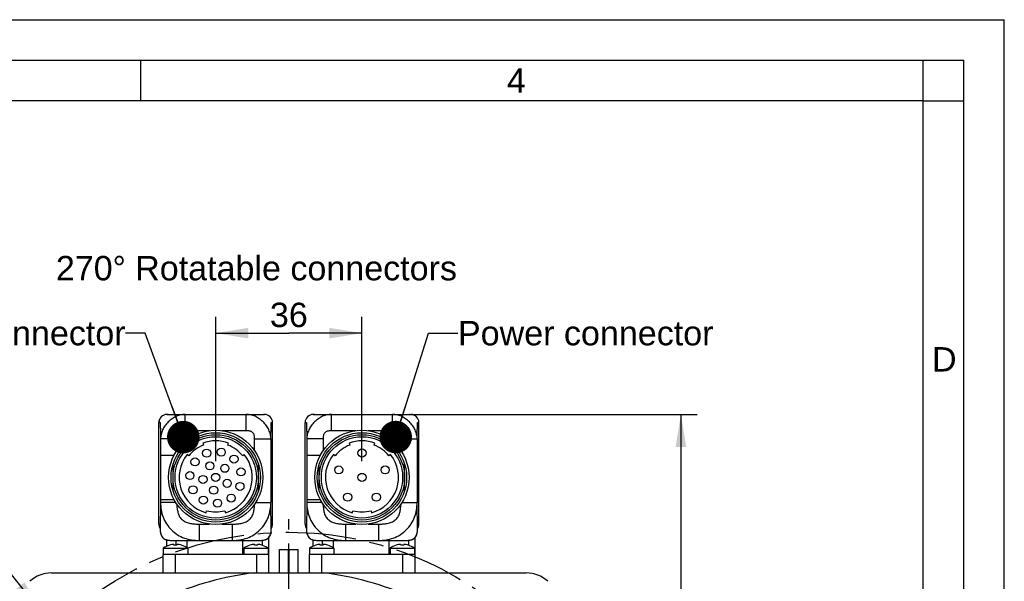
# Model space of a CAD drawing. Header units: millimetres. Extents: x 0 to 420, y 0 to 297.
# Tile 44 of 44: x 299 to 420, y 228 to 297. Entities that reach past the tile are written whole.
import ezdxf

# ---------------------------------------------------------------- set-up
doc = ezdxf.new("R2010")
doc.units = ezdxf.units.MM
doc.header["$LTSCALE"] = 23.1
doc.linetypes.add('CENTER', pattern=[0.6, 0.375, -0.075, 0.075, -0.075])
doc.layers.get('0').update_dxf_attribs({"linetype": 'CONTINUOUS'})
for name, color, linetype in [('AXIS', 7, 'CONTINUOUS'), ('COMPONENTS', 7, 'CONTINUOUS'), ('DETAIL', 7, 'CONTINUOUS'), ('DIMENSION', 7, 'CONTINUOUS')]:
    doc.layers.add(name, color=color, linetype=linetype)
doc.styles.get("Standard").update_dxf_attribs({"font": 'arial.ttf'})
doc.styles.add('TEXTSTYLE_2', font='arial.ttf')
doc.dimstyles.new('DIMSTYLE_3', dxfattribs={"dimtxt": 3, "dimasz": 4, "dimexe": 0.18, "dimexo": 0.0625, "dimgap": 0.09, "dimtad": 1, "dimlfac": 2, "dimdsep": 46, "dimtxsty": 'STANDARD', "dimblk": '_FILLED', "dimblk1": '_FILLED', "dimblk2": '_FILLED', "dimcen": 0.09, "dimadec": 0, "dimazin": 0, "dimtp": 0.5, "dimtm": 0.5, "dimtfac": 1, "dimtofl": 0, "dimtmove": 0, "dimatfit": 3, "dimldrblk": '_FILLED', "dimfxl": 1, "dimtolj": 1, "dimarcsym": 0})
doc.dimstyles.new('DIMSTYLE_4', dxfattribs={"dimtxt": 3, "dimasz": 4, "dimexe": 0.18, "dimexo": 0.0625, "dimgap": 0.09, "dimtad": 1, "dimlfac": 2, "dimdsep": 46, "dimtxsty": 'STANDARD', "dimblk": '_FILLED', "dimblk1": '_FILLED', "dimblk2": '_FILLED', "dimcen": 0.09, "dimadec": 0, "dimazin": 0, "dimtp": 0.3, "dimtm": 0.3, "dimtfac": 1, "dimtofl": 0, "dimtmove": 0, "dimatfit": 3, "dimldrblk": '_FILLED', "dimfxl": 1, "dimtolj": 1, "dimarcsym": 0})
doc.dimstyles.get("Standard").update_dxf_attribs({"dimtxt": 3, "dimasz": 4, "dimexe": 0.18, "dimexo": 0.0625, "dimgap": 0.09, "dimtad": 1, "dimdec": 3, "dimdsep": 46, "dimtxsty": 'STANDARD', "dimblk": '_FILLED', "dimblk1": '_FILLED', "dimblk2": '_FILLED', "dimcen": 0.09, "dimadec": 0, "dimazin": 0, "dimtol": 1, "dimtp": 0.001, "dimtm": 0.001, "dimtfac": 1, "dimtdec": 3, "dimtofl": 0, "dimtmove": 0, "dimatfit": 3, "dimldrblk": '_FILLED', "dimfxl": 1, "dimtolj": 1, "dimarcsym": 0})

# ---------------------------------------------------------------- blocks, each defined once
blk = doc.blocks.new('_FILLED')
at = {"color": 0, "linetype": 'BYBLOCK'}
blk.add_solid([(0, 0), (-1, 0.1625), (-1, -0.1625)], dxfattribs=at)
blk = doc.blocks.new('*D3')
at = {"layer": 'DIMENSION', "color": 2, "linetype": 'CONTINUOUS'}
for p, q in [((346.71, 248.43), (382.2, 248.43)), ((380.2, 248.43), (380.2, 202.43)), ((380.2, 156.43), (380.2, 202.43)), ((363.14, 156.43), (382.2, 156.43))]:
    blk.add_line(p, q, dxfattribs=at)
at = {"layer": 'DIMENSION', "color": 2, "linetype": 'CONTINUOUS', "xscale": 4, "yscale": 4, "zscale": 4}
for p, rotation in [((380.2, 248.43), 90), ((380.2, 156.43), 270)]:
    blk.add_blockref('_FILLED', p, dxfattribs=dict(at, rotation=rotation))
at = {"layer": 'DIMENSION', "color": 2, "linetype": 'CONTINUOUS', "insert": (376.45, 202.43), "char_height": 3, "width": 6.9926, "attachment_point": 2, "rotation": 90, "line_spacing_factor": 0.9}
blk.add_mtext('184', dxfattribs=at)
blk = doc.blocks.new('*D4')
at = {"layer": 'DIMENSION', "color": 2, "linetype": 'CONTINUOUS'}
for p, q in [((322.95, 242.68), (322.95, 260.43)), ((340.95, 242.68), (340.95, 260.43)), ((322.95, 258.43), (331.95, 258.43)), ((340.95, 258.43), (331.95, 258.43))]:
    blk.add_line(p, q, dxfattribs=at)
at = {"layer": 'DIMENSION', "color": 2, "linetype": 'CONTINUOUS', "xscale": 4, "yscale": 4, "zscale": 4, "rotation": 180}
blk.add_blockref('_FILLED', (322.95, 258.43), dxfattribs=at)
at = {"layer": 'DIMENSION', "color": 2, "linetype": 'CONTINUOUS', "xscale": 4, "yscale": 4, "zscale": 4}
blk.add_blockref('_FILLED', (340.95, 258.43), dxfattribs=at)
at = {"layer": 'DIMENSION', "color": 2, "linetype": 'CONTINUOUS', "insert": (331.95, 262.18), "char_height": 3, "width": 4.6617, "attachment_point": 2, "line_spacing_factor": 0.9}
blk.add_mtext('36', dxfattribs=at)

msp = doc.modelspace()

# ---------------------------------------------------------------- linework, layer by layer
at = {"color": 2, "linetype": 'CONTINUOUS'}
for p, q in [((0, 297), (420, 297)), ((420, 0), (420, 297)), ((20, 292), (415, 292)), ((313.75, 287), (313.75, 292)), ((410.00692, 286.94178), (410.00692, 291.94178)), ((415, 5), (415, 292)), ((409.97544, 287.00525), (414.97544, 287.00525))]:
    msp.add_line(p, q, dxfattribs=at)
at = {"color": 7, "linetype": 'CONTINUOUS'}
for p, q in [((410, 287), (25, 287)), ((410, 10), (410, 287))]:
    msp.add_line(p, q, dxfattribs=at)
at = {"layer": 'AXIS', "color": 2, "linetype": 'CENTER'}
msp.add_line((331.9504, 192.67842), (331.9504, 235.54115), dxfattribs=at)
msp.add_circle((331.9504, 192.67842), 41.25, dxfattribs=at)
at = {"layer": 'COMPONENTS', "color": 7, "linetype": 'CONTINUOUS'}
for p, q in [((316.9504, 248.42842), (317.08908, 248.42842)), ((317.1137, 248.42855), (317.05984, 248.42769)), ((317.08188, 248.42792), (317.06697, 248.42732)), ((317.08585, 248.42842), (317.07202, 248.42842)), ((317.09173, 248.42821), (317.08188, 248.42792)), ((317.09501, 248.42842), (328.9504, 248.42842)), ((317.15824, 248.4284), (317.14478, 248.42834)), ((328.79475, 248.42842), (328.77933, 248.42857)), ((328.80395, 248.42824), (328.79475, 248.42842)), ((328.81005, 248.42843), (328.80288, 248.42848)), ((328.81242, 248.42801), (328.80395, 248.42824)), ((328.81732, 248.42832), (328.81005, 248.42843)), ((328.82109, 248.42772), (328.81242, 248.42801)), ((328.82468, 248.42816), (328.81732, 248.42832)), ((328.82127, 248.42771), (328.82064, 248.42774)), ((328.83197, 248.42795), (328.82468, 248.42816)), ((328.83894, 248.42769), (328.83197, 248.42795)), ((328.84501, 248.42744), (328.83894, 248.42769)), ((334.9504, 248.42842), (335.08908, 248.42842)), ((335.1137, 248.42855), (335.05984, 248.42769)), ((335.08188, 248.42792), (335.06697, 248.42732)), ((335.09173, 248.42821), (335.08188, 248.42792)), ((335.09501, 248.42842), (346.9504, 248.42842)), ((335.15824, 248.4284), (335.14478, 248.42834)), ((346.79475, 248.42842), (346.77933, 248.42857)), ((346.80395, 248.42824), (346.79475, 248.42842)), ((346.81005, 248.42843), (346.80288, 248.42848)), ((346.81242, 248.42801), (346.80395, 248.42824)), ((346.81732, 248.42832), (346.81005, 248.42843)), ((346.82109, 248.42772), (346.81242, 248.42801)), ((346.82468, 248.42816), (346.81732, 248.42832)), ((346.83197, 248.42795), (346.82468, 248.42816)), ((346.83894, 248.42769), (346.83197, 248.42795)), ((346.84501, 248.42744), (346.83894, 248.42769)), ((315.9504, 234.92842), (315.9504, 247.42842)), ((329.9504, 234.92842), (329.9504, 247.42842)), ((333.9504, 234.92842), (333.9504, 247.42842)), ((347.9504, 234.92842), (347.9504, 247.42842)), ((321.36344, 244.8893), (321.45161, 244.65536)), ((324.4492, 244.65536), (324.53737, 244.8893)), ((339.36344, 244.8893), (339.45161, 244.65536)), ((342.4492, 244.65536), (342.53737, 244.8893)), ((319.63126, 243.3328), (319.43601, 243.48894)), ((326.46479, 243.48894), (326.26955, 243.3328)), ((337.63126, 243.3328), (337.43601, 243.48894)), ((344.46479, 243.48894), (344.26955, 243.3328)), ((317.7004, 239.03906), (317.7004, 242.31778)), ((328.2004, 239.03906), (328.2004, 242.31778)), ((335.7004, 239.03906), (335.7004, 242.31778)), ((346.2004, 239.03906), (346.2004, 242.31778)), ((321.75919, 236.33895), (321.82537, 236.58003)), ((324.07544, 236.58003), (324.14162, 236.33895)), ((339.75919, 236.33895), (339.82537, 236.58003)), ((342.07544, 236.58003), (342.14162, 236.33895)), ((316.11497, 234.91839), (316.11502, 234.92842)), ((316.11497, 234.91839), (316.11497, 234.29679)), ((329.78578, 234.92842), (329.78583, 234.91839)), ((329.78583, 234.29679), (329.78583, 234.91839)), ((334.11497, 234.91839), (334.11502, 234.92842)), ((334.11497, 234.91839), (334.11497, 234.29679)), ((347.78578, 234.92842), (347.78583, 234.91839)), ((347.78583, 234.29679), (347.78583, 234.91839)), ((316.9504, 232.23094), (316.9504, 232.98547)), ((317.51485, 232.92842), (328.38533, 232.92842)), ((318.08111, 232.34438), (318.08111, 232.92842)), ((319.4447, 232.01565), (319.4447, 232.92842)), ((326.30065, 231.17842), (326.30065, 232.92842)), ((328.71775, 232.31995), (328.71775, 232.9458)), ((329.46064, 233.25217), (329.46064, 231.17842)), ((334.9504, 232.23094), (334.9504, 232.98547)), ((335.51485, 232.92842), (346.38533, 232.92842)), ((336.08111, 232.34438), (336.08111, 232.92842)), ((337.4447, 232.01565), (337.4447, 232.92842)), ((344.30065, 231.17842), (344.30065, 232.92842)), ((346.71775, 232.31995), (346.71775, 232.9458)), ((347.46064, 233.25217), (347.46064, 231.17842)), ((316.49999, 231.97842), (316.49999, 231.17842)), ((316.49999, 231.97842), (319.49999, 231.97842)), ((317.26682, 232.33966), (317.26429, 232.34562)), ((317.8167, 232.33966), (317.80641, 232.43684)), ((318.19358, 232.43684), (318.18329, 232.33966)), ((318.73569, 232.34562), (318.73317, 232.33966)), ((319.49999, 231.97842), (319.49999, 231.17842)), ((326.39999, 231.97842), (326.39999, 231.17842)), ((326.39999, 231.97842), (329.39999, 231.97842)), ((327.16682, 232.33966), (327.16429, 232.34562)), ((327.7167, 232.33966), (327.70641, 232.43684)), ((328.09358, 232.43684), (328.08329, 232.33966)), ((328.63569, 232.34562), (328.63317, 232.33966)), ((329.39999, 231.97842), (329.39999, 231.17842)), ((330.8004, 228.92842), (330.8004, 231.80441)), ((330.8004, 231.80441), (331.9004, 231.80441)), ((331.9004, 228.92842), (331.9004, 231.80441)), ((332.0004, 228.92842), (332.0004, 231.80441)), ((332.0004, 231.80441), (333.1004, 231.80441)), ((333.1004, 228.92842), (333.1004, 231.80441)), ((334.49999, 231.97842), (334.49999, 231.17842)), ((334.49999, 231.97842), (337.49999, 231.97842)), ((335.26682, 232.33966), (335.26429, 232.34562)), ((335.8167, 232.33966), (335.80641, 232.43684)), ((336.19358, 232.43684), (336.18329, 232.33966)), ((336.73569, 232.34562), (336.73317, 232.33966)), ((337.49999, 231.97842), (337.49999, 231.17842)), ((344.39999, 231.97842), (344.39999, 231.17842)), ((344.39999, 231.97842), (347.39999, 231.97842)), ((345.16682, 232.33966), (345.16429, 232.34562)), ((345.7167, 232.33966), (345.70641, 232.43684)), ((346.09358, 232.43684), (346.08329, 232.33966)), ((346.63569, 232.34562), (346.63317, 232.33966)), ((347.39999, 231.97842), (347.39999, 231.17842)), ((316.4504, 231.17842), (316.4504, 228.92842)), ((329.46064, 231.17842), (316.4504, 231.17842)), ((329.4504, 231.17842), (329.4504, 228.92842)), ((334.4504, 231.17842), (334.4504, 228.92842)), ((347.46064, 231.17842), (334.4504, 231.17842)), ((347.4504, 231.17842), (347.4504, 228.92842)), ((302.75815, 228.92842), (361.14265, 228.92842))]:
    msp.add_line(p, q, dxfattribs=at)
at = {"layer": 'COMPONENTS', "color": 9, "linetype": 'CONTINUOUS'}
for p, q in [((319.1923, 246.42842), (319.19229, 248.42842)), ((326.70851, 246.42842), (326.70851, 248.42842)), ((337.1923, 246.42842), (337.19229, 248.42842)), ((344.70851, 246.42842), (344.70851, 248.42842)), ((315.9504, 247.42842), (315.95182, 247.42842)), ((315.95182, 234.92842), (315.95182, 247.42842)), ((329.94899, 234.92842), (329.94899, 247.42842)), ((329.94899, 247.42842), (329.9504, 247.42842)), ((333.9504, 247.42842), (333.95182, 247.42842)), ((333.95182, 234.92842), (333.95182, 247.42842)), ((347.94899, 234.92842), (347.94899, 247.42842)), ((347.94899, 247.42842), (347.9504, 247.42842)), ((322.20564, 246.42842), (319.1923, 246.42842)), ((326.70851, 246.42842), (323.69517, 246.42842)), ((340.20564, 246.42842), (337.1923, 246.42842)), ((344.70851, 246.42842), (341.69517, 246.42842)), ((316.16099, 245.42498), (316.16099, 243.38167)), ((318.16058, 245.42486), (316.16099, 245.42486)), ((318.16058, 245.42486), (318.16058, 243.94553)), ((327.74023, 243.94553), (327.74023, 245.42486)), ((327.74023, 245.42486), (329.73982, 245.42486)), ((329.73982, 245.42501), (329.73982, 237.59757)), ((334.16099, 245.42498), (334.16099, 243.38167)), ((336.16058, 245.42486), (334.16099, 245.42486)), ((336.16058, 245.42486), (336.16058, 243.94553)), ((345.74023, 243.94553), (345.74023, 245.42486)), ((345.74023, 245.42486), (347.73982, 245.42486)), ((347.73982, 245.42501), (347.73982, 237.59757)), ((317.82098, 243.38167), (316.16099, 243.38167)), ((335.82098, 243.38167), (334.16099, 243.38167)), ((316.16099, 237.59755), (316.11502, 234.29679)), ((316.16099, 237.97516), (316.16099, 237.59755)), ((316.16099, 237.97516), (317.82098, 237.97516)), ((318.03859, 237.59762), (316.16099, 237.59762)), ((327.86222, 237.59762), (329.73982, 237.59762)), ((329.78578, 234.29679), (329.73982, 237.59757)), ((334.16099, 237.59755), (334.11502, 234.29679)), ((334.16099, 237.97516), (334.16099, 237.59755)), ((334.16099, 237.97516), (335.82098, 237.97516)), ((336.03859, 237.59762), (334.16099, 237.59762)), ((345.86222, 237.59762), (347.73982, 237.59762)), ((347.78578, 234.29679), (347.73982, 237.59757)), ((315.9504, 234.92842), (316.11502, 234.92842)), ((316.11497, 234.29679), (316.11502, 234.29679)), ((316.11502, 234.92842), (316.11502, 234.91839)), ((320.91019, 234.92842), (320.91019, 232.92842)), ((320.91019, 234.92842), (322.20564, 234.92842)), ((323.69517, 234.92842), (324.99061, 234.92842)), ((324.99061, 234.92842), (324.99061, 232.92842)), ((329.78583, 234.91839), (329.78578, 234.92842)), ((329.78578, 234.92842), (329.9504, 234.92842)), ((329.78583, 234.29679), (329.78578, 234.29679)), ((333.9504, 234.92842), (334.11502, 234.92842)), ((334.11497, 234.29679), (334.11502, 234.29679)), ((334.11502, 234.92842), (334.11502, 234.91839)), ((338.91019, 234.92842), (338.91019, 232.92842)), ((338.91019, 234.92842), (340.20564, 234.92842)), ((341.69517, 234.92842), (342.99061, 234.92842)), ((342.99061, 234.92842), (342.99061, 232.92842)), ((347.78583, 234.91839), (347.78578, 234.92842)), ((347.78578, 234.92842), (347.9504, 234.92842)), ((347.78583, 234.29679), (347.78578, 234.29679)), ((317.9504, 231.17842), (317.9504, 228.92842)), ((327.9504, 231.17842), (327.9504, 228.92842)), ((335.9504, 231.17842), (335.9504, 228.92842)), ((345.9504, 231.17842), (345.9504, 228.92842))]:
    msp.add_line(p, q, dxfattribs=at)
at = {"layer": 'COMPONENTS', "color": 7, "linetype": 'CONTINUOUS'}
for points in [[(317.05984, 248.42769), (317.02354, 248.42559), (317.00115, 248.42361), (316.9847, 248.42184), (316.97419, 248.42056)], [(328.85151, 248.42712), (328.85089, 248.42715), (328.84501, 248.42744)], [(335.05984, 248.42769), (335.02354, 248.42559), (335.00115, 248.42361), (334.9847, 248.42184), (334.97419, 248.42056)], [(346.85151, 248.42712), (346.85089, 248.42715), (346.84501, 248.42744)], [(316.11497, 234.29679), (316.11549, 234.23574), (316.1193, 234.12599), (316.12709, 234.02013), (316.13913, 233.91856), (316.15577, 233.82111), (316.17761, 233.72702), (316.20491, 233.63696), (316.23804, 233.55137), (316.27812, 233.46904), (316.32505, 233.39127), (316.37849, 233.31932), (316.43974, 233.25238), (316.50783, 233.19159), (316.58129, 233.13806), (316.66094, 233.09121), (316.74587, 233.05111), (316.83452, 233.01782), (316.92756, 232.99057), (317.02473, 232.96888), (317.12533, 232.95237), (317.2297, 232.94048), (317.3379, 232.93282), (317.4497, 232.929), (317.51483, 232.92842)], [(328.38534, 232.92842), (328.44677, 232.92892), (328.55858, 232.9326), (328.6668, 232.9401), (328.77121, 232.95178), (328.87186, 232.96808), (328.96911, 232.98951), (329.06224, 233.01648), (329.15101, 233.04946), (329.2361, 233.08926), (329.31596, 233.13576), (329.38968, 233.1889), (329.45805, 233.24937), (329.51962, 233.31605), (329.57344, 233.38779), (329.62072, 233.46533), (329.66104, 233.54746), (329.69449, 233.63297), (329.72209, 233.72287), (329.74417, 233.81689), (329.76105, 233.91429), (329.7733, 234.01583), (329.78127, 234.12168), (329.78524, 234.23142), (329.78583, 234.29679)], [(334.11497, 234.29679), (334.11549, 234.23574), (334.1193, 234.12599), (334.12709, 234.02013), (334.13913, 233.91856), (334.15577, 233.82111), (334.17761, 233.72702), (334.20491, 233.63696), (334.23804, 233.55137), (334.27812, 233.46904), (334.32505, 233.39127), (334.37849, 233.31932), (334.43974, 233.25238), (334.50783, 233.19159), (334.58129, 233.13806), (334.66094, 233.09121), (334.74587, 233.05111), (334.83452, 233.01782), (334.92756, 232.99057), (335.02473, 232.96888), (335.12533, 232.95237), (335.2297, 232.94048), (335.3379, 232.93282), (335.4497, 232.929), (335.51483, 232.92842)], [(346.38534, 232.92842), (346.44677, 232.92892), (346.55858, 232.9326), (346.6668, 232.9401), (346.77121, 232.95178), (346.87186, 232.96808), (346.96911, 232.98951), (347.06224, 233.01648), (347.15101, 233.04946), (347.2361, 233.08926), (347.31596, 233.13576), (347.38968, 233.1889), (347.45805, 233.24937), (347.51962, 233.31605), (347.57344, 233.38779), (347.62072, 233.46533), (347.66104, 233.54746), (347.69449, 233.63297), (347.72209, 233.72287), (347.74417, 233.81689), (347.76105, 233.91429), (347.7733, 234.01583), (347.78127, 234.12168), (347.78524, 234.23142), (347.78583, 234.29679)]]:
    msp.add_lwpolyline(points, dxfattribs=at)
for centre, radius in [((322.9504, 240.67842), 5.8), ((322.9504, 240.67842), 5.5), ((340.9504, 240.67842), 5.8), ((340.9504, 240.67842), 5.5), ((322.9504, 240.67842), 5.25), ((322.9504, 240.67842), 5), ((340.9504, 240.67842), 5.25), ((340.9504, 240.67842), 5), ((321.83841, 243.65977), 0.5), ((323.62678, 243.78768), 0.5), ((340.9504, 243.67842), 0.5), ((320.4031, 242.58531), 0.5), ((322.22811, 242.096), 0.5), ((325.2004, 242.92842), 0.5), ((319.77653, 240.90542), 0.5), ((322.9504, 240.67842), 0.5), ((324.0754, 241.80342), 0.5), ((326.05967, 241.35479), 0.5), ((338.09723, 241.60547), 0.5), ((340.9504, 240.67842), 0.5), ((343.80357, 241.60547), 0.5), ((321.379, 240.42953), 0.5), ((324.36799, 239.95612), 0.5), ((325.93176, 239.56643), 0.5), ((320.15765, 239.15346), 0.5), ((322.70152, 239.10701), 0.5), ((339.18705, 238.25137), 0.5), ((342.71376, 238.25137), 0.5), ((321.42544, 237.88566), 0.5), ((323.1774, 237.50454), 0.5), ((324.85729, 238.13111), 0.5)]:
    msp.add_circle(centre, radius, dxfattribs=at)
for centre, radius, start, end in [((316.9504, 247.42842), 1, 90, 180), ((328.9504, 247.42842), 1, 0, 90), ((334.9504, 247.42842), 1, 90, 180), ((346.9504, 247.42842), 1, 0, 90), ((322.9504, 240.67842), 4.5, 69.35, 110.65), ((340.9504, 240.67842), 4.5, 69.35, 110.65), ((322.9504, 240.67842), 4.25, 110.65, 141.35), ((322.9504, 240.67842), 4.25, 38.65, 69.35), ((340.9504, 240.67842), 4.25, 110.65, 141.35), ((340.9504, 240.67842), 4.25, 38.65, 69.35), ((322.9504, 240.67842), 4.5, 141.35, 254.65), ((322.9504, 240.67842), 4.5, 285.35, 38.65), ((340.9504, 240.67842), 4.5, 141.35, 254.65), ((340.9504, 240.67842), 4.5, 285.35, 38.65), ((322.9504, 240.67842), 4.25, 254.65, 285.35), ((340.9504, 240.67842), 4.25, 254.65, 285.35), ((316.9504, 234.92842), 1, 180, 213.2635392), ((328.9504, 234.92842), 1, 326.7364608, 360), ((334.9504, 234.92842), 1, 180, 213.2635392), ((346.9504, 234.92842), 1, 326.7364608, 360), ((317.99999, 229.8353), 2.6159, 106.3343251, 124.9888075), ((317.99989, 229.81594), 2.62803, 94.2219722, 106.1971165), ((317.99999, 229.52182), 2.82379, 86.2782799, 93.7217201), ((318.00019, 229.81647), 2.62749, 73.8016569, 85.7792544), ((317.99999, 229.8353), 2.6159, 55.0111925, 73.6656749), ((327.89999, 229.8353), 2.6159, 106.3343251, 124.9888075), ((327.89989, 229.81594), 2.62803, 94.2219722, 106.1971165), ((327.89999, 229.52182), 2.82379, 86.2782799, 93.7217201), ((327.90019, 229.81647), 2.62749, 73.8016569, 85.7792544), ((327.89999, 229.8353), 2.6159, 55.0111925, 73.6656749), ((335.99999, 229.8353), 2.6159, 106.3343251, 124.9888075), ((335.99989, 229.81594), 2.62803, 94.2219722, 106.1971165), ((335.99999, 229.52182), 2.82379, 86.2782799, 93.7217201), ((336.00019, 229.81647), 2.62749, 73.8016569, 85.7792544), ((335.99999, 229.8353), 2.6159, 55.0111925, 73.6656749), ((345.89999, 229.8353), 2.6159, 106.3343251, 124.9888075), ((345.89989, 229.81594), 2.62803, 94.2219722, 106.1971165), ((345.89999, 229.52182), 2.82379, 86.2782799, 93.7217201), ((345.90019, 229.81647), 2.62749, 73.8016569, 85.7792544), ((345.89999, 229.8353), 2.6159, 55.0111925, 73.6656749), ((302.75815, 224.92842), 4, 90, 132.1509554), ((331.9504, 192.67842), 36.5, 96.7097973, 114.3231919), ((331.9504, 192.67842), 36.5, 65.6768081, 83.2902027), ((361.14265, 224.92842), 4, 47.8490446, 90)]:
    msp.add_arc(centre, radius, start, end, dxfattribs=at)
at = {"layer": 'COMPONENTS', "color": 9, "linetype": 'CONTINUOUS'}
for centre, radius, start, end in [((316.95172, 247.42852), 0.9999, 90.0062159, 180.0061758), ((328.94908, 247.42852), 0.9999, 359.9938242, 89.9937841), ((334.95172, 247.42852), 0.9999, 90.0062159, 180.0061758), ((346.94908, 247.42852), 0.9999, 359.9938242, 89.9937841), ((316.95179, 234.92837), 0.99997, 179.9975414, 213.1142352), ((328.94902, 234.92837), 0.99997, 326.8857648, 0.0024586), ((334.95179, 234.92837), 0.99997, 179.9975414, 213.1142352), ((346.94902, 234.92837), 0.99997, 326.8857648, 0.0024586)]:
    msp.add_arc(centre, radius, start, end, dxfattribs=at)
for points, knots in [([(319.1923, 248.42842), (319.00978, 248.42843), (318.63619, 248.39107), (318.08916, 248.2111), (317.56812, 247.91543), (317.0955, 247.52079), (316.69652, 247.05033), (316.39418, 246.52991), (316.20601, 245.9827), (316.16305, 245.60791), (316.16099, 245.42492)], [0, 0, 0, 0, 0.117035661, 0.238680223, 0.366633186, 0.498920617, 0.631515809, 0.760226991, 0.882655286, 1, 1, 1, 1]), ([(329.73982, 245.42494), (329.73776, 245.60794), (329.69478, 245.98275), (329.50661, 246.52997), (329.20428, 247.05039), (328.80526, 247.5208), (328.33269, 247.91545), (327.81167, 248.21115), (327.26461, 248.39105), (326.89101, 248.4284), (326.70851, 248.42842)], [0, 0, 0, 0, 0.117352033, 0.239785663, 0.368493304, 0.501084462, 0.633365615, 0.761312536, 0.882970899, 1, 1, 1, 1]), ([(337.1923, 248.42842), (337.00978, 248.42843), (336.63619, 248.39107), (336.08916, 248.2111), (335.56812, 247.91543), (335.0955, 247.52079), (334.69652, 247.05033), (334.39418, 246.52991), (334.20601, 245.9827), (334.16305, 245.60791), (334.16099, 245.42492)], [0, 0, 0, 0, 0.117035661, 0.238680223, 0.366633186, 0.498920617, 0.631515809, 0.760226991, 0.882655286, 1, 1, 1, 1]), ([(347.73982, 245.42494), (347.73776, 245.60794), (347.69478, 245.98275), (347.50661, 246.52997), (347.20428, 247.05039), (346.80526, 247.5208), (346.33269, 247.91545), (345.81167, 248.21115), (345.26461, 248.39105), (344.89101, 248.4284), (344.70851, 248.42842)], [0, 0, 0, 0, 0.117352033, 0.239785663, 0.368493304, 0.501084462, 0.633365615, 0.761312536, 0.882970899, 1, 1, 1, 1]), ([(315.95182, 247.42842), (315.96115, 247.42842), (315.97983, 247.42842), (316.00783, 247.42842), (316.03584, 247.42842), (316.05918, 247.42841), (316.07552, 247.42843), (316.08485, 247.42839), (316.09188, 247.42851), (316.09705, 247.42818), (316.10078, 247.4287), (316.10313, 247.42679), (316.10449, 247.42195), (316.10613, 247.41419), (316.10777, 247.403), (316.11032, 247.38182), (316.11314, 247.34764), (316.11642, 247.29783), (316.121, 247.21043), (316.12628, 247.07863), (316.13203, 246.89766), (316.13752, 246.69088), (316.14272, 246.46374), (316.14765, 246.22046), (316.15402, 245.87246), (316.15828, 245.60589), (316.16099, 245.42498)], [0, 0, 0, 0, 0.012997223, 0.025994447, 0.03899167, 0.051988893, 0.058487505, 0.06173681, 0.064986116, 0.068235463, 0.069047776, 0.070036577, 0.072077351, 0.075886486, 0.081158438, 0.087779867, 0.10560645, 0.128881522, 0.157277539, 0.227450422, 0.312517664, 0.409345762, 0.51542935, 0.628837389, 0.748105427, 1, 1, 1, 1]), ([(329.73982, 245.42501), (329.74253, 245.60592), (329.74678, 245.87248), (329.75315, 246.22048), (329.75809, 246.46375), (329.76329, 246.6909), (329.76877, 246.89767), (329.77453, 247.07864), (329.77981, 247.21044), (329.78438, 247.29784), (329.78767, 247.34763), (329.79047, 247.3818), (329.79305, 247.403), (329.79466, 247.41419), (329.79629, 247.42195), (329.79771, 247.42672), (329.80001, 247.42863), (329.80256, 247.42837), (329.80544, 247.42841), (329.81012, 247.42843), (329.81595, 247.42841), (329.82529, 247.42842), (329.84163, 247.42842), (329.86497, 247.42842), (329.89297, 247.42842), (329.92098, 247.42842), (329.93965, 247.42842), (329.94899, 247.42842)], [0, 0, 0, 0, 0.251898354, 0.371171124, 0.484583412, 0.590670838, 0.687502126, 0.772571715, 0.842744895, 0.871147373, 0.894416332, 0.912235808, 0.918847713, 0.924169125, 0.927939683, 0.92995191, 0.930948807, 0.931761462, 0.933386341, 0.935011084, 0.938260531, 0.941509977, 0.948008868, 0.961006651, 0.974004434, 0.987002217, 1, 1, 1, 1]), ([(333.95182, 247.42842), (333.96115, 247.42842), (333.97983, 247.42842), (334.00783, 247.42842), (334.03584, 247.42842), (334.05918, 247.42841), (334.07552, 247.42843), (334.08485, 247.42839), (334.09188, 247.42851), (334.09705, 247.42818), (334.10078, 247.4287), (334.10313, 247.42679), (334.10449, 247.42195), (334.10613, 247.41419), (334.10777, 247.403), (334.11032, 247.38182), (334.11314, 247.34764), (334.11642, 247.29783), (334.121, 247.21043), (334.12628, 247.07863), (334.13203, 246.89766), (334.13752, 246.69088), (334.14272, 246.46374), (334.14765, 246.22046), (334.15402, 245.87246), (334.15828, 245.60589), (334.16099, 245.42498)], [0, 0, 0, 0, 0.012997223, 0.025994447, 0.03899167, 0.051988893, 0.058487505, 0.06173681, 0.064986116, 0.068235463, 0.069047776, 0.070036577, 0.072077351, 0.075886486, 0.081158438, 0.087779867, 0.10560645, 0.128881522, 0.157277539, 0.227450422, 0.312517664, 0.409345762, 0.51542935, 0.628837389, 0.748105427, 1, 1, 1, 1]), ([(347.73982, 245.42501), (347.74253, 245.60592), (347.74678, 245.87248), (347.75315, 246.22048), (347.75809, 246.46375), (347.76329, 246.6909), (347.76877, 246.89767), (347.77453, 247.07864), (347.77981, 247.21044), (347.78438, 247.29784), (347.78767, 247.34763), (347.79047, 247.3818), (347.79305, 247.403), (347.79466, 247.41419), (347.79629, 247.42195), (347.79771, 247.42672), (347.80001, 247.42863), (347.80256, 247.42837), (347.80544, 247.42841), (347.81012, 247.42843), (347.81595, 247.42841), (347.82529, 247.42842), (347.84163, 247.42842), (347.86497, 247.42842), (347.89297, 247.42842), (347.92098, 247.42842), (347.93965, 247.42842), (347.94899, 247.42842)], [0, 0, 0, 0, 0.251898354, 0.371171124, 0.484583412, 0.590670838, 0.687502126, 0.772571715, 0.842744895, 0.871147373, 0.894416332, 0.912235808, 0.918847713, 0.924169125, 0.927939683, 0.92995191, 0.930948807, 0.931761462, 0.933386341, 0.935011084, 0.938260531, 0.941509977, 0.948008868, 0.961006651, 0.974004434, 0.987002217, 1, 1, 1, 1]), ([(319.1923, 246.42842), (319.12244, 246.42841), (318.98263, 246.42378), (318.77462, 246.3944), (318.57392, 246.32951), (318.39651, 246.21203), (318.2694, 246.04102), (318.19798, 245.84219), (318.16568, 245.63453), (318.16059, 245.49471), (318.16058, 245.42486)], [0, 0, 0, 0, 0.125133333, 0.250250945, 0.375255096, 0.500051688, 0.624806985, 0.749779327, 0.874876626, 1, 1, 1, 1]), ([(327.74023, 245.42486), (327.74022, 245.49472), (327.73513, 245.63454), (327.70282, 245.84221), (327.6314, 246.04103), (327.50429, 246.21204), (327.32689, 246.32951), (327.12619, 246.3944), (326.91818, 246.42377), (326.77837, 246.42843), (326.70851, 246.42842)], [0, 0, 0, 0, 0.125128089, 0.250230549, 0.375197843, 0.499951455, 0.624744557, 0.749747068, 0.874864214, 1, 1, 1, 1]), ([(337.1923, 246.42842), (337.12244, 246.42841), (336.98263, 246.42378), (336.77462, 246.3944), (336.57392, 246.32951), (336.39651, 246.21203), (336.2694, 246.04102), (336.19798, 245.84219), (336.16568, 245.63453), (336.16059, 245.49471), (336.16058, 245.42486)], [0, 0, 0, 0, 0.125133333, 0.250250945, 0.375255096, 0.500051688, 0.624806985, 0.749779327, 0.874876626, 1, 1, 1, 1]), ([(345.74023, 245.42486), (345.74022, 245.49472), (345.73513, 245.63454), (345.70282, 245.84221), (345.6314, 246.04103), (345.50429, 246.21204), (345.32689, 246.32951), (345.12619, 246.3944), (344.91818, 246.42377), (344.77837, 246.42843), (344.70851, 246.42842)], [0, 0, 0, 0, 0.125128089, 0.250230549, 0.375197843, 0.499951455, 0.624744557, 0.749747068, 0.874864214, 1, 1, 1, 1]), ([(316.16099, 243.38167), (316.161, 243.15623), (316.16172, 242.25514), (316.16363, 241.35406), (316.16363, 240.67842)], [0, 0, 0, 0, 0.250194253, 1, 1, 1, 1]), ([(334.16099, 243.38167), (334.161, 243.15623), (334.16172, 242.25514), (334.16363, 241.35406), (334.16363, 240.67842)], [0, 0, 0, 0, 0.250194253, 1, 1, 1, 1]), ([(316.16363, 240.67842), (316.16363, 240.45292), (316.16312, 239.55183), (316.16103, 238.65075), (316.16099, 237.97516)], [0, 0, 0, 0, 0.250249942, 1, 1, 1, 1]), ([(334.16363, 240.67842), (334.16363, 240.45292), (334.16312, 239.55183), (334.16103, 238.65075), (334.16099, 237.97516)], [0, 0, 0, 0, 0.250249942, 1, 1, 1, 1]), ([(316.16099, 237.59757), (316.16272, 237.29093), (316.20543, 236.67598), (316.44334, 235.77394), (316.8777, 234.93336), (317.48756, 234.19589), (318.23567, 233.60085), (319.08312, 233.18499), (319.98808, 232.96461), (320.60307, 232.92842), (320.91016, 232.92842)], [0, 0, 0, 0, 0.123220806, 0.246519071, 0.372200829, 0.500355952, 0.628260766, 0.753481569, 0.876602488, 1, 1, 1, 1]), ([(324.99067, 232.92842), (325.29776, 232.92842), (325.91275, 232.96461), (326.81771, 233.185), (327.66515, 233.60086), (328.41326, 234.1959), (329.02311, 234.93338), (329.45747, 235.77395), (329.69538, 236.676), (329.73808, 237.29095), (329.73982, 237.59759)], [0, 0, 0, 0, 0.123397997, 0.24651877, 0.371739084, 0.499642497, 0.627798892, 0.753481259, 0.876779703, 1, 1, 1, 1]), ([(334.16099, 237.59757), (334.16272, 237.29093), (334.20543, 236.67598), (334.44334, 235.77394), (334.8777, 234.93336), (335.48756, 234.19589), (336.23567, 233.60085), (337.08312, 233.18499), (337.98808, 232.96461), (338.60307, 232.92842), (338.91016, 232.92842)], [0, 0, 0, 0, 0.123220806, 0.246519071, 0.372200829, 0.500355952, 0.628260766, 0.753481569, 0.876602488, 1, 1, 1, 1]), ([(342.99067, 232.92842), (343.29776, 232.92842), (343.91275, 232.96461), (344.81771, 233.185), (345.66515, 233.60086), (346.41326, 234.1959), (347.02311, 234.93338), (347.45747, 235.77395), (347.69538, 236.676), (347.73808, 237.29095), (347.73982, 237.59759)], [0, 0, 0, 0, 0.123397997, 0.24651877, 0.371739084, 0.499642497, 0.627798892, 0.753481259, 0.876779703, 1, 1, 1, 1]), ([(318.16288, 237.40777), (318.16735, 237.22833), (318.18968, 236.86951), (318.28591, 236.33855), (318.45353, 235.91673), (318.66116, 235.62234), (318.85363, 235.4321), (319.0762, 235.27848), (319.40021, 235.12183), (319.83612, 235.00309), (320.37143, 234.93897), (320.73066, 234.92842), (320.91019, 234.92842)], [0, 0, 0, 0, 0.125071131, 0.250067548, 0.374864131, 0.43737661, 0.499890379, 0.562406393, 0.624930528, 0.749863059, 0.874911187, 1, 1, 1, 1]), ([(324.99061, 234.92842), (325.17014, 234.92842), (325.52938, 234.93897), (326.06468, 235.00309), (326.5006, 235.12183), (326.8246, 235.27848), (327.04717, 235.43209), (327.23964, 235.62234), (327.44727, 235.91673), (327.6149, 236.33856), (327.71113, 236.86951), (327.73346, 237.22833), (327.73792, 237.40778)], [0, 0, 0, 0, 0.125089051, 0.250137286, 0.375069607, 0.437592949, 0.500108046, 0.562621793, 0.625135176, 0.749932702, 0.874929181, 1, 1, 1, 1]), ([(336.16288, 237.40777), (336.16735, 237.22833), (336.18968, 236.86951), (336.28591, 236.33855), (336.45353, 235.91673), (336.66116, 235.62234), (336.85363, 235.4321), (337.0762, 235.27848), (337.40021, 235.12183), (337.83612, 235.00309), (338.37143, 234.93897), (338.73066, 234.92842), (338.91019, 234.92842)], [0, 0, 0, 0, 0.125071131, 0.250067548, 0.374864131, 0.43737661, 0.499890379, 0.562406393, 0.624930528, 0.749863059, 0.874911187, 1, 1, 1, 1]), ([(342.99061, 234.92842), (343.17014, 234.92842), (343.52938, 234.93897), (344.06468, 235.00309), (344.5006, 235.12183), (344.8246, 235.27848), (345.04717, 235.43209), (345.23964, 235.62234), (345.44727, 235.91673), (345.6149, 236.33856), (345.71113, 236.86951), (345.73346, 237.22833), (345.73792, 237.40778)], [0, 0, 0, 0, 0.125089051, 0.250137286, 0.375069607, 0.437592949, 0.500108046, 0.562621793, 0.625135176, 0.749932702, 0.874929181, 1, 1, 1, 1]), ([(316.11502, 234.29679), (316.1152, 234.20306), (316.12356, 234.01553), (316.17452, 233.7378), (316.2825, 233.47492), (316.45762, 233.24909), (316.68972, 233.08266), (316.95527, 232.9825), (317.23355, 232.93594), (317.42109, 232.92847), (317.51485, 232.92842)], [0, 0, 0, 0, 0.124938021, 0.249685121, 0.37461761, 0.500047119, 0.625410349, 0.750273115, 0.875017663, 1, 1, 1, 1]), ([(328.38533, 232.92842), (328.47914, 232.92845), (328.66679, 232.93589), (328.94523, 232.9824), (329.21094, 233.08258), (329.44314, 233.24903), (329.61829, 233.47486), (329.72625, 233.73773), (329.77723, 234.01547), (329.7856, 234.20303), (329.78578, 234.29679)], [0, 0, 0, 0, 0.125012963, 0.249799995, 0.374699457, 0.500076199, 0.625469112, 0.750342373, 0.875058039, 1, 1, 1, 1]), ([(334.11502, 234.29679), (334.1152, 234.20306), (334.12356, 234.01553), (334.17452, 233.7378), (334.2825, 233.47492), (334.45762, 233.24909), (334.68972, 233.08266), (334.95527, 232.9825), (335.23355, 232.93594), (335.42109, 232.92847), (335.51485, 232.92842)], [0, 0, 0, 0, 0.124938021, 0.249685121, 0.37461761, 0.500047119, 0.625410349, 0.750273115, 0.875017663, 1, 1, 1, 1]), ([(346.38533, 232.92842), (346.47914, 232.92845), (346.66679, 232.93589), (346.94523, 232.9824), (347.21094, 233.08258), (347.44314, 233.24903), (347.61829, 233.47486), (347.72625, 233.73773), (347.77723, 234.01547), (347.7856, 234.20303), (347.78578, 234.29679)], [0, 0, 0, 0, 0.125012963, 0.249799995, 0.374699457, 0.500076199, 0.625469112, 0.750342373, 0.875058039, 1, 1, 1, 1])]:
    msp.add_open_spline(points, degree=3, knots=knots, dxfattribs=at)

# ---------------------------------------------------------------- texts
at = {"color": 2, "linetype": 'CONTINUOUS', "char_height": 3, "attachment_point": 1, "line_spacing_factor": 0.9, "style": 'TEXTSTYLE_2'}
for s, insert, width in [('4', (358.78169, 291.00448), 2.330855), ('D', (411.10333, 256.7095), 3.0223048)]:
    msp.add_mtext(s, dxfattribs=dict(at, insert=insert, width=width))
at = {"layer": 'DETAIL', "color": 2, "linetype": 'CONTINUOUS', "char_height": 3, "line_spacing_factor": 0.9}
for s, insert, width, attachment_point in [('270\\Fgdt;{\\Fgdt;~}\\Farial.ttf; Rotatable connectors', (303.27884, 267.92843), 49.732342, 1), ('Signal connector', (311.86449, 259.92843), 31.2379182, 3), ('Power connector', (352.76425, 259.92843), 31.472119, 1)]:
    msp.add_mtext(s, dxfattribs=dict(at, insert=insert, width=width, attachment_point=attachment_point))

# ---------------------------------------------------------------- dimensions: what is measured, and where the dimension line sits
at = {"layer": 'DIMENSION', "color": 2, "linetype": 'CONTINUOUS'}
dim = msp.add_linear_dim(base=(340.9504, 258.42843), p1=(322.9504, 242.67842), p2=(340.9504, 242.67842), dimstyle='DIMSTYLE_4', dxfattribs=at)
dim.commit()
dim.dimension.update_dxf_attribs({"geometry": '*D4', "text_midpoint": (329.61955, 260.67843), "dimtype": 160})
dim = msp.add_linear_dim(base=(380.2004, 156.42842), p1=(346.70851, 248.42842), p2=(363.14265, 156.42842), angle=270, dimstyle='DIMSTYLE_3', dxfattribs=at)
dim.commit()
dim.dimension.update_dxf_attribs({"geometry": '*D3', "text_midpoint": (379.517, 199.30275), "dimtype": 160})

# ---------------------------------------------------------------- leaders
at = {"layer": 'DETAIL', "color": 2, "linetype": 'CONTINUOUS'}
for points, override in [([(318.95789, 245.6326), (314.27441, 258.42843), (311.86449, 258.42843)], {"dimtad": 0, "dimldrblk": 'DOT'}), ([(345.10448, 245.64358), (349.13888, 258.42843), (352.76425, 258.42843)], {"dimtad": 0, "dimldrblk": 'DOT'}), ([(301.40725, 224.22814), (293.62315, 234.00576), (290.5982, 234.00576)], {"dimtad": 0})]:
    msp.add_leader(points, dimstyle='STANDARD', override=override, dxfattribs=at)

doc.saveas('drawing.dxf')
